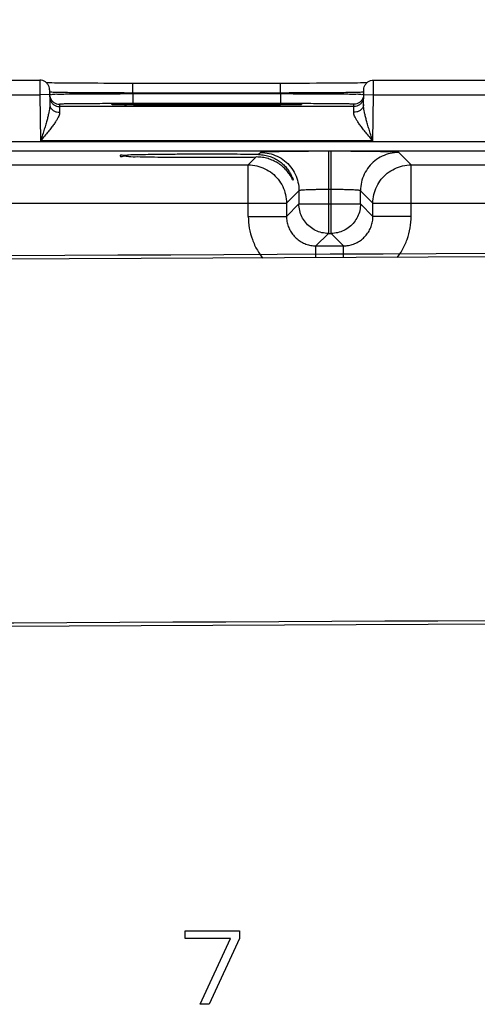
# Model space of a CAD drawing. Header units: inches. Extents: x 0 to 34, y 0 to 22.
# Tile 91 of 94: x 26.818 to 27.752, y 15.316 to 17.323. Entities that reach past the tile are written whole.
import ezdxf

# ---------------------------------------------------------------- set-up
doc = ezdxf.new("R2010")
doc.units = ezdxf.units.IN
doc.header["$LTSCALE"] = 1.87
doc.header["$MEASUREMENT"] = 0
doc.layers.get('0').update_dxf_attribs({"linetype": 'CONTINUOUS'})
for name, color, linetype in [('03___PRT_ALL_CURVES', 7, 'CONTINUOUS'), ('DATUMCURVES', 7, 'CONTINUOUS'), ('DIMENSIONS', 7, 'CONTINUOUS')]:
    doc.layers.add(name, color=color, linetype=linetype)
doc.styles.get("Standard").update_dxf_attribs({"font": 'txt', "width": 0.8})
doc.dimstyles.new('DIMSTYLE_2', dxfattribs={"dimtxt": 0.125, "dimasz": 0.18, "dimexe": 0.18, "dimexo": 0.0625, "dimgap": 0.09, "dimtad": 0, "dimtih": 1, "dimtoh": 1, "dimzin": 4, "dimdsep": 46, "dimtxsty": 'STANDARD', "dimblk": '_FILLED', "dimblk1": '_FILLED', "dimblk2": '_FILLED', "dimcen": 0.09, "dimadec": 0, "dimazin": 0, "dimtp": 0.01, "dimtm": 0.01, "dimtfac": 1, "dimtofl": 0, "dimtmove": 0, "dimatfit": 3, "dimldrblk": '_FILLED', "dimfxl": 1, "dimtolj": 1, "dimtzin": 4, "dimarcsym": 0})

# ---------------------------------------------------------------- blocks, each defined once
blk = doc.blocks.new('_FILLED')
at = {"color": 0, "linetype": 'BYBLOCK'}
blk.add_solid([(0, 0), (-1, 0.174), (-1, -0.174)], dxfattribs=at)
blk = doc.blocks.new('*D14')
at = {"layer": 'DIMENSIONS', "color": 2, "linetype": 'CONTINUOUS'}
for p, q in [((21.6339, 16.166), (21.6339, 18.8252)), ((28.1339, 16.166), (28.1339, 18.8252)), ((21.6339, 18.7002), (24.1589, 18.7002)), ((28.1339, 18.7002), (25.6089, 18.7002))]:
    blk.add_line(p, q, dxfattribs=at)
at = {"layer": 'DIMENSIONS', "color": 2, "linetype": 'CONTINUOUS', "xscale": 0.18, "yscale": 0.18, "zscale": 0.18, "rotation": 180}
blk.add_blockref('_FILLED', (21.6339, 18.7002), dxfattribs=at)
at = {"layer": 'DIMENSIONS', "color": 2, "linetype": 'CONTINUOUS', "xscale": 0.18, "yscale": 0.18, "zscale": 0.18}
blk.add_blockref('_FILLED', (28.1339, 18.7002), dxfattribs=at)
at = {"layer": 'DIMENSIONS', "color": 2, "linetype": 'CONTINUOUS', "width": 0.8}
for s, p in [('[', (24.8464, 18.6377)), (']', (25.4464, 18.6377)), ('6.500', (24.2214, 18.6377)), ('165.1', (24.9464, 18.6377))]:
    blk.add_text(s, height=0.125, dxfattribs=at).set_placement(p)

msp = doc.modelspace()

# ---------------------------------------------------------------- linework, layer by layer
at = {"color": 7, "linetype": 'CONTINUOUS'}
for p, q in [((26.6104, 17.2002), (26.8594, 17.2002)), ((26.875, 17.1946), (26.873, 17.1946)), ((26.8792, 17.1945), (26.875, 17.1946)), ((26.884, 17.1944), (26.8792, 17.1945)), ((26.8895, 17.1943), (26.884, 17.1944)), ((26.8956, 17.1942), (26.8895, 17.1943)), ((26.9022, 17.1942), (26.8956, 17.1942)), ((26.9096, 17.1941), (26.9022, 17.1942)), ((26.9175, 17.194), (26.9096, 17.1941)), ((26.9261, 17.194), (26.9175, 17.194)), ((26.9353, 17.1939), (26.9261, 17.194)), ((26.9451, 17.1938), (26.9353, 17.1939)), ((26.9555, 17.1938), (26.9451, 17.1938)), ((26.9665, 17.1937), (26.9555, 17.1938)), ((26.978, 17.1937), (26.9665, 17.1937)), ((26.99, 17.1936), (26.978, 17.1937)), ((27.0025, 17.1936), (26.99, 17.1936)), ((27.0155, 17.1936), (27.0025, 17.1936)), ((27.0288, 17.1936), (27.0155, 17.1936)), ((27.0424, 17.1936), (27.0288, 17.1936)), ((27.3503, 17.1936), (27.0424, 17.1936)), ((27.0495, 17.1739), (27.0495, 17.1936)), ((27.3612, 17.1936), (27.3503, 17.1936)), ((27.3503, 17.1739), (27.3503, 17.1936)), ((27.3779, 17.1936), (27.3612, 17.1936)), ((27.3941, 17.1936), (27.3779, 17.1936)), ((27.4095, 17.1936), (27.3941, 17.1936)), ((27.4242, 17.1937), (27.4095, 17.1936)), ((27.438, 17.1937), (27.4242, 17.1937)), ((27.4508, 17.1938), (27.438, 17.1937)), ((27.4627, 17.1939), (27.4508, 17.1938)), ((27.4736, 17.194), (27.4627, 17.1939)), ((27.4836, 17.194), (27.4736, 17.194)), ((27.4925, 17.1941), (27.4836, 17.194)), ((27.5005, 17.1942), (27.4925, 17.1941)), ((27.5075, 17.1943), (27.5005, 17.1942)), ((27.5137, 17.1944), (27.5075, 17.1943)), ((27.5191, 17.1945), (27.5137, 17.1944)), ((27.5236, 17.1945), (27.5191, 17.1945)), ((27.5268, 17.1946), (27.5236, 17.1945)), ((27.5404, 17.2002), (27.7894, 17.2002)), ((26.6102, 17.1702), (26.8596, 17.1702)), ((26.8796, 17.1706), (26.8596, 17.1702)), ((26.8596, 17.1702), (26.8612, 17.0763)), ((26.8794, 17.1806), (26.8799, 17.1508)), ((27.3503, 17.1739), (27.0495, 17.1739)), ((27.0495, 17.1739), (27.0495, 17.172)), ((27.3503, 17.172), (27.0495, 17.172)), ((27.0495, 17.172), (27.0495, 17.1523)), ((27.3503, 17.1739), (27.3503, 17.172)), ((27.3503, 17.172), (27.3503, 17.1523)), ((27.5199, 17.1508), (27.5204, 17.1806)), ((27.5202, 17.1706), (27.5402, 17.1702)), ((27.5386, 17.0763), (27.5402, 17.1702)), ((27.5402, 17.1702), (27.7896, 17.1702)), ((26.8996, 17.151), (26.8997, 17.1463)), ((27.5001, 17.1463), (26.8997, 17.1463)), ((27.0228, 17.1498), (27.019, 17.1499)), ((27.0273, 17.1497), (27.0228, 17.1498)), ((27.0323, 17.1496), (27.0273, 17.1497)), ((27.0381, 17.1496), (27.0323, 17.1496)), ((27.0445, 17.1495), (27.0381, 17.1496)), ((27.0517, 17.1494), (27.0445, 17.1495)), ((27.3503, 17.1523), (27.0495, 17.1523)), ((27.0596, 17.1493), (27.0517, 17.1494)), ((27.0683, 17.1492), (27.0596, 17.1493)), ((27.0777, 17.1492), (27.0683, 17.1492)), ((27.0878, 17.1491), (27.0777, 17.1492)), ((27.0987, 17.149), (27.0878, 17.1491)), ((27.1102, 17.149), (27.0987, 17.149)), ((27.1224, 17.1489), (27.1102, 17.149)), ((27.1353, 17.1489), (27.1224, 17.1489)), ((27.1487, 17.1489), (27.1353, 17.1489)), ((27.1626, 17.1488), (27.1487, 17.1489)), ((27.1769, 17.1488), (27.1626, 17.1488)), ((27.1916, 17.1488), (27.1769, 17.1488)), ((27.2062, 17.1488), (27.1916, 17.1488)), ((27.2185, 17.1488), (27.2062, 17.1488)), ((27.2306, 17.1488), (27.2185, 17.1488)), ((27.2423, 17.1488), (27.2306, 17.1488)), ((27.2538, 17.1489), (27.2423, 17.1488)), ((27.2649, 17.1489), (27.2538, 17.1489)), ((27.2756, 17.1489), (27.2649, 17.1489)), ((27.2859, 17.149), (27.2756, 17.1489)), ((27.2957, 17.149), (27.2859, 17.149)), ((27.3051, 17.1491), (27.2957, 17.149)), ((27.314, 17.1491), (27.3051, 17.1491)), ((27.3223, 17.1492), (27.314, 17.1491)), ((27.3302, 17.1492), (27.3223, 17.1492)), ((27.3375, 17.1493), (27.3302, 17.1492)), ((27.3444, 17.1494), (27.3375, 17.1493)), ((27.3507, 17.1494), (27.3444, 17.1494)), ((27.3565, 17.1495), (27.3507, 17.1494)), ((27.3618, 17.1496), (27.3565, 17.1495)), ((27.3666, 17.1496), (27.3618, 17.1496)), ((27.371, 17.1497), (27.3666, 17.1496)), ((27.3749, 17.1498), (27.371, 17.1497)), ((27.3783, 17.1498), (27.3749, 17.1498)), ((27.3814, 17.1499), (27.3783, 17.1498)), ((27.384, 17.15), (27.3814, 17.1499)), ((27.3862, 17.15), (27.384, 17.15)), ((27.388, 17.1501), (27.3862, 17.15)), ((27.3895, 17.1502), (27.388, 17.1501)), ((27.5001, 17.1463), (27.5002, 17.151)), ((28.5786, 17.0742), (21.1882, 17.0742)), ((27.5386, 17.0763), (26.8612, 17.0763)), ((28.5786, 17.0552), (21.1882, 17.0552)), ((27.3009, 17.0435), (27.2848, 17.0274)), ((27.3101, 17.0527), (27.3059, 17.0485)), ((27.4537, 17.0551), (27.4481, 17.0551)), ((27.4481, 17.0551), (27.4481, 16.8877)), ((27.4537, 16.8877), (27.4537, 17.0551)), ((27.617, 17.0274), (27.5917, 17.0527)), ((26.687, 17.0274), (27.2848, 17.0274)), ((27.2848, 16.9223), (27.2848, 17.0274)), ((27.617, 17.0274), (28.2148, 17.0274)), ((27.617, 16.9223), (27.617, 17.0274)), ((27.3881, 16.9747), (27.3628, 16.9494)), ((27.3881, 16.9747), (27.3881, 16.9477)), ((27.4537, 16.9771), (27.4481, 16.9771)), ((27.5137, 16.9477), (27.5137, 16.9747)), ((27.539, 16.9494), (27.5137, 16.9747)), ((26.609, 16.9494), (27.3628, 16.9494)), ((27.3628, 16.9494), (27.3628, 16.9223)), ((27.3881, 16.9477), (27.3628, 16.9223)), ((27.3881, 16.9477), (27.5137, 16.9477)), ((27.5137, 16.9477), (27.539, 16.9223)), ((27.539, 16.9494), (28.2928, 16.9494)), ((27.539, 16.9223), (27.539, 16.9494)), ((27.2848, 16.9223), (27.3628, 16.9223)), ((27.617, 16.9223), (27.539, 16.9223)), ((27.4481, 16.8877), (27.4227, 16.8624)), ((27.4481, 16.8877), (27.4537, 16.8877)), ((27.4537, 16.8877), (27.479, 16.8624)), ((27.4227, 16.8624), (27.479, 16.8624)), ((27.4227, 16.838), (27.4227, 16.8624)), ((27.479, 16.8383), (27.479, 16.8624)), ((28.3858, 16.8427), (21.3119, 16.8084)), ((21.3155, 16.0605), (28.3954, 16.0947))]:
    msp.add_line(p, q, dxfattribs=at)
for points in [[(27.019, 17.1499), (27.0158, 17.15), (27.0145, 17.15), (27.0132, 17.15), (27.0121, 17.1501), (27.0112, 17.1501), (27.0103, 17.1502), (27.0097, 17.1502), (27.0091, 17.1502), (27.0087, 17.1502), (27.0085, 17.1503), (27.0085, 17.1503)], [(27.3914, 17.1503), (27.3914, 17.1503), (27.3912, 17.1503), (27.3909, 17.1502), (27.3906, 17.1502), (27.3901, 17.1502), (27.3895, 17.1502)]]:
    msp.add_lwpolyline(points, dxfattribs=at)
for points, knots in [([(26.8594, 17.2002), (26.8594, 17.2005), (26.8594, 17.1983), (26.8594, 17.1973), (26.8594, 17.1932), (26.8595, 17.1888), (26.8595, 17.1831), (26.8595, 17.1768), (26.8596, 17.1725), (26.8596, 17.1702)], [0, 0, 0, 0, 0.023346, 0.096275, 0.215056, 0.373525, 0.563785, 0.776361, 1, 1, 1, 1]), ([(26.8794, 17.1806), (26.8794, 17.1827), (26.8786, 17.1868), (26.8757, 17.1924), (26.8712, 17.1968), (26.8656, 17.1996), (26.8615, 17.2002), (26.8594, 17.2002)], [0, 0, 0, 0, 0.199995, 0.399992, 0.599992, 0.799995, 1, 1, 1, 1]), ([(27.5204, 17.1806), (27.5204, 17.1827), (27.5211, 17.1868), (27.5241, 17.1924), (27.5286, 17.1968), (27.5342, 17.1996), (27.5383, 17.2002), (27.5404, 17.2002)], [0, 0, 0, 0, 0.199996, 0.399994, 0.599994, 0.799996, 1, 1, 1, 1]), ([(27.5402, 17.1702), (27.5402, 17.1725), (27.5402, 17.1768), (27.5403, 17.1831), (27.5403, 17.1888), (27.5403, 17.1932), (27.5404, 17.1973), (27.5404, 17.1983), (27.5404, 17.2005), (27.5404, 17.2002)], [0, 0, 0, 0, 0.223639, 0.436215, 0.626475, 0.784944, 0.903725, 0.976654, 1, 1, 1, 1]), ([(27.0495, 17.1739), (27.0416, 17.1739), (27.0251, 17.174), (27, 17.1741), (26.9749, 17.1742), (26.9513, 17.1743), (26.9304, 17.1746), (26.9125, 17.1746), (26.8987, 17.1752), (26.8877, 17.1746), (26.8834, 17.176), (26.8795, 17.175), (26.8795, 17.1756)], [0, 0, 0, 0, 0.139895, 0.290846, 0.442073, 0.583268, 0.706953, 0.812018, 0.896767, 0.956628, 0.990087, 1, 1, 1, 1]), ([(27.0495, 17.172), (27.0408, 17.172), (27.0234, 17.1719), (26.9977, 17.1718), (26.9732, 17.1717), (26.9506, 17.1716), (26.9304, 17.1714), (26.913, 17.1714), (26.8996, 17.1709), (26.8885, 17.1716), (26.884, 17.17), (26.8796, 17.1714), (26.8796, 17.1707)], [0, 0, 0, 0, 0.15472, 0.307009, 0.452553, 0.587082, 0.706905, 0.809183, 0.891455, 0.951518, 0.98788, 1, 1, 1, 1]), ([(26.8796, 17.1707), (26.8796, 17.1686), (26.8803, 17.1645), (26.8828, 17.1598), (26.8849, 17.1574), (26.8857, 17.1567)], [0, 0, 0, 0, 0.396469, 0.792941, 1, 1, 1, 1]), ([(26.8797, 17.166), (26.8797, 17.1639), (26.8804, 17.1598), (26.8824, 17.1561), (26.8836, 17.1544)], [0, 0, 0, 0, 0.499998, 1, 1, 1, 1]), ([(27.5203, 17.1756), (27.5203, 17.175), (27.5164, 17.176), (27.5121, 17.1746), (27.5011, 17.1752), (27.4874, 17.1746), (27.4695, 17.1746), (27.4486, 17.1743), (27.425, 17.1742), (27.3999, 17.1741), (27.3748, 17.174), (27.3582, 17.1739), (27.3503, 17.1739)], [0, 0, 0, 0, 0.00986, 0.043188, 0.102906, 0.187561, 0.292554, 0.416149, 0.557269, 0.708555, 0.859733, 1, 1, 1, 1]), ([(27.5202, 17.1707), (27.5202, 17.1714), (27.5158, 17.17), (27.5113, 17.1716), (27.5002, 17.1709), (27.4868, 17.1714), (27.4694, 17.1714), (27.4492, 17.1716), (27.4266, 17.1717), (27.4021, 17.1718), (27.3764, 17.1719), (27.359, 17.172), (27.3503, 17.172)], [0, 0, 0, 0, 0.012116, 0.048467, 0.108519, 0.190782, 0.293053, 0.412868, 0.54739, 0.692939, 0.845248, 1, 1, 1, 1]), ([(27.5202, 17.1707), (27.5202, 17.1686), (27.5195, 17.1645), (27.517, 17.1598), (27.5149, 17.1574), (27.5141, 17.1567)], [0, 0, 0, 0, 0.396472, 0.792947, 1, 1, 1, 1]), ([(27.5201, 17.166), (27.5201, 17.1639), (27.5194, 17.1598), (27.5174, 17.1561), (27.5162, 17.1544)], [0, 0, 0, 0, 0.499998, 1, 1, 1, 1]), ([(26.8799, 17.1508), (26.8799, 17.1493), (26.8798, 17.146), (26.8791, 17.1407), (26.878, 17.1344), (26.8764, 17.1273), (26.8743, 17.1191), (26.8717, 17.11), (26.8686, 17.0998), (26.8651, 17.0885), (26.8626, 17.0805), (26.8612, 17.0763)], [0, 0, 0, 0, 0.058319, 0.128067, 0.210148, 0.305555, 0.414463, 0.537163, 0.674847, 0.828845, 1, 1, 1, 1]), ([(26.8799, 17.1508), (26.88, 17.1491), (26.8807, 17.1456), (26.8837, 17.1409), (26.8882, 17.1373), (26.8938, 17.135), (26.8979, 17.1345), (26.8999, 17.1346)], [0, 0, 0, 0, 0.182333, 0.371722, 0.572047, 0.782837, 1, 1, 1, 1]), ([(26.8836, 17.1544), (26.8848, 17.1528), (26.8878, 17.1498), (26.8934, 17.147), (26.8976, 17.1463), (26.8997, 17.1463)], [0, 0, 0, 0, 0.33333, 0.666664, 1, 1, 1, 1]), ([(26.8857, 17.1567), (26.8864, 17.156), (26.8887, 17.154), (26.8934, 17.1517), (26.8975, 17.151), (26.8996, 17.151)], [0, 0, 0, 0, 0.192814, 0.596406, 1, 1, 1, 1]), ([(27.0085, 17.1523), (27.0068, 17.1523), (26.9979, 17.1523), (26.9822, 17.1522), (26.9622, 17.1521), (26.9444, 17.1519), (26.9291, 17.1519), (26.9172, 17.1515), (26.9075, 17.1519), (26.9035, 17.1506), (26.8996, 17.1516), (26.8996, 17.151)], [0, 0, 0, 0, 0.045392, 0.245909, 0.431256, 0.596344, 0.737244, 0.850562, 0.933267, 0.983317, 1, 1, 1, 1]), ([(26.8997, 17.1463), (26.8997, 17.1461), (26.8997, 17.1452), (26.8997, 17.143), (26.8998, 17.1393), (26.8999, 17.1363), (26.8999, 17.1346)], [0, 0, 0, 0, 0.058844, 0.23907, 0.554427, 1, 1, 1, 1]), ([(27.0084, 17.1496), (27.0079, 17.1497), (27.0073, 17.15), (27.0055, 17.1519), (27.0093, 17.1512), (27.012, 17.1509)], [0, 0, 0, 0, 0.216243, 0.270498, 1, 1, 1, 1]), ([(27.0495, 17.1523), (27.0418, 17.1523), (27.0281, 17.1523), (27.0144, 17.1523), (27.0085, 17.1523)], [0, 0, 0, 0, 0.564086, 1, 1, 1, 1]), ([(27.012, 17.1509), (27.0175, 17.1502), (27.023, 17.1517), (27.0404, 17.1512), (27.059, 17.1517), (27.081, 17.1518), (27.1036, 17.152), (27.1257, 17.1521), (27.1466, 17.1521), (27.166, 17.1522), (27.1835, 17.1522), (27.1946, 17.1522), (27.1999, 17.1522)], [0, 0, 0, 0, 0.056803, 0.140481, 0.246615, 0.366101, 0.488547, 0.607462, 0.719511, 0.822705, 0.916201, 1, 1, 1, 1]), ([(27.197, 17.1488), (27.1928, 17.1488), (27.1829, 17.1488), (27.1667, 17.1488), (27.1477, 17.1489), (27.1271, 17.1489), (27.1053, 17.149), (27.0829, 17.1492), (27.0611, 17.1492), (27.0416, 17.1497), (27.0255, 17.1492), (27.0169, 17.1507), (27.0128, 17.15)], [0, 0, 0, 0, 0.06795, 0.16142, 0.264701, 0.377048, 0.4966, 0.620142, 0.741746, 0.851452, 0.939297, 1, 1, 1, 1]), ([(27.1999, 17.1522), (27.205, 17.1522), (27.2159, 17.1522), (27.2331, 17.1522), (27.252, 17.1521), (27.2726, 17.1521), (27.2944, 17.152), (27.3167, 17.1518), (27.3385, 17.1517), (27.3581, 17.1513), (27.3742, 17.1517), (27.3829, 17.1503), (27.3869, 17.1509)], [0, 0, 0, 0, 0.082365, 0.174272, 0.275816, 0.386283, 0.503862, 0.625413, 0.745142, 0.853279, 0.939985, 1, 1, 1, 1]), ([(27.3878, 17.1501), (27.3823, 17.1507), (27.3769, 17.1493), (27.3596, 17.1497), (27.3409, 17.1493), (27.3189, 17.1492), (27.2964, 17.149), (27.2742, 17.1489), (27.2532, 17.1489), (27.2339, 17.1488), (27.2172, 17.1488), (27.2069, 17.1488), (27.2026, 17.1488)], [0, 0, 0, 0, 0.057382, 0.142053, 0.249579, 0.370765, 0.495043, 0.615779, 0.729568, 0.834374, 0.929327, 1, 1, 1, 1]), ([(27.3914, 17.1523), (27.3854, 17.1523), (27.3717, 17.1523), (27.358, 17.1523), (27.3503, 17.1523)], [0, 0, 0, 0, 0.436404, 1, 1, 1, 1]), ([(27.3869, 17.1509), (27.389, 17.1513), (27.3913, 17.152), (27.3943, 17.1493), (27.3911, 17.1497), (27.3885, 17.15)], [0, 0, 0, 0, 0.527202, 0.565389, 1, 1, 1, 1]), ([(27.5002, 17.151), (27.5002, 17.1516), (27.4963, 17.1506), (27.4923, 17.1519), (27.4826, 17.1515), (27.4707, 17.1519), (27.4554, 17.1519), (27.4376, 17.1521), (27.4176, 17.1522), (27.4019, 17.1523), (27.393, 17.1523), (27.3914, 17.1523)], [0, 0, 0, 0, 0.016686, 0.066744, 0.14947, 0.262825, 0.403774, 0.568912, 0.754319, 0.954914, 1, 1, 1, 1]), ([(27.5199, 17.1508), (27.5198, 17.1491), (27.5191, 17.1456), (27.5161, 17.1409), (27.5116, 17.1373), (27.506, 17.135), (27.5019, 17.1345), (27.4999, 17.1346)], [0, 0, 0, 0, 0.182333, 0.371723, 0.572048, 0.782837, 1, 1, 1, 1]), ([(27.4999, 17.1346), (27.4999, 17.1363), (27.5, 17.1393), (27.5001, 17.143), (27.5001, 17.1452), (27.5001, 17.1461), (27.5001, 17.1463)], [0, 0, 0, 0, 0.446268, 0.761472, 0.941337, 1, 1, 1, 1]), ([(27.5162, 17.1544), (27.515, 17.1528), (27.512, 17.1498), (27.5063, 17.147), (27.5022, 17.1463), (27.5001, 17.1463)], [0, 0, 0, 0, 0.33333, 0.666664, 1, 1, 1, 1]), ([(27.5141, 17.1567), (27.5134, 17.156), (27.5111, 17.154), (27.5064, 17.1517), (27.5023, 17.151), (27.5002, 17.151)], [0, 0, 0, 0, 0.19282, 0.59641, 1, 1, 1, 1]), ([(27.5386, 17.0763), (27.5372, 17.0805), (27.5347, 17.0885), (27.5312, 17.0998), (27.5281, 17.11), (27.5255, 17.1191), (27.5234, 17.1273), (27.5218, 17.1344), (27.5206, 17.1407), (27.52, 17.146), (27.5198, 17.1493), (27.5199, 17.1508)], [0, 0, 0, 0, 0.171155, 0.325153, 0.462837, 0.585537, 0.694445, 0.789852, 0.871933, 0.941681, 1, 1, 1, 1]), ([(26.8999, 17.1346), (26.8999, 17.1334), (26.8996, 17.1307), (26.8981, 17.1265), (26.8957, 17.1217), (26.8923, 17.1161), (26.888, 17.1097), (26.8827, 17.1026), (26.8764, 17.0947), (26.8691, 17.0858), (26.864, 17.0796), (26.8612, 17.0763)], [0, 0, 0, 0, 0.049761, 0.111651, 0.1879, 0.280131, 0.38878, 0.514121, 0.65719, 0.819047, 1, 1, 1, 1]), ([(27.5386, 17.0763), (27.5358, 17.0796), (27.5307, 17.0858), (27.5234, 17.0947), (27.5171, 17.1026), (27.5118, 17.1097), (27.5074, 17.1161), (27.5041, 17.1217), (27.5017, 17.1265), (27.5002, 17.1307), (27.4998, 17.1334), (27.4999, 17.1346)], [0, 0, 0, 0, 0.180953, 0.34281, 0.485879, 0.61122, 0.719869, 0.8121, 0.888349, 0.950239, 1, 1, 1, 1]), ([(27.1999, 17.0491), (27.189, 17.0491), (27.1677, 17.0491), (27.1366, 17.0489), (27.1077, 17.0486), (27.0818, 17.0484), (27.0605, 17.0476), (27.0423, 17.0482), (27.033, 17.0455), (27.0236, 17.0483), (27.0235, 17.0461), (27.0235, 17.046)], [0, 0, 0, 0, 0.184127, 0.362178, 0.527548, 0.675414, 0.799802, 0.897435, 0.964163, 0.998386, 1, 1, 1, 1]), ([(27.0235, 17.046), (27.0235, 17.0459), (27.0236, 17.0438), (27.033, 17.0465), (27.0423, 17.0438), (27.0605, 17.0444), (27.0818, 17.0436), (27.1077, 17.0434), (27.1366, 17.0431), (27.1677, 17.043), (27.189, 17.0429), (27.1999, 17.0429)], [0, 0, 0, 0, 0.001607, 0.035831, 0.10256, 0.200193, 0.324584, 0.47245, 0.637822, 0.815872, 1, 1, 1, 1]), ([(27.3059, 17.0485), (27.2979, 17.0486), (27.2812, 17.0488), (27.2553, 17.049), (27.228, 17.0491), (27.2093, 17.0491), (27.1999, 17.0491)], [0, 0, 0, 0, 0.226667, 0.472856, 0.733014, 1, 1, 1, 1]), ([(27.1999, 17.0429), (27.2088, 17.0429), (27.2265, 17.0429), (27.2524, 17.043), (27.2771, 17.0432), (27.2932, 17.0434), (27.3009, 17.0435)], [0, 0, 0, 0, 0.26528, 0.524262, 0.77093, 1, 1, 1, 1]), ([(27.3759, 16.9962), (27.3759, 16.9962), (27.3757, 16.9954), (27.3734, 17.0016), (27.3709, 17.0048), (27.3662, 17.0123), (27.3603, 17.0189), (27.3531, 17.0256), (27.3447, 17.0315), (27.3353, 17.0365), (27.3249, 17.0404), (27.3133, 17.043), (27.3051, 17.0435), (27.3009, 17.0435)], [0, 0, 0, 0, 0.000904, 0.038181, 0.108347, 0.196533, 0.294205, 0.399233, 0.508968, 0.621802, 0.739095, 0.863904, 1, 1, 1, 1]), ([(27.3059, 17.0485), (27.31, 17.0484), (27.3179, 17.0477), (27.329, 17.0448), (27.3389, 17.0406), (27.3478, 17.0353), (27.3555, 17.0291), (27.3621, 17.0223), (27.3674, 17.0152), (27.3716, 17.0083), (27.374, 17.002), (27.3761, 16.9986), (27.376, 16.9964), (27.3759, 16.9962)], [0, 0, 0, 0, 0.131552, 0.252843, 0.366859, 0.476081, 0.581857, 0.683335, 0.778708, 0.866629, 0.941545, 0.991254, 1, 1, 1, 1]), ([(27.4481, 17.0551), (27.4404, 17.0551), (27.4251, 17.0551), (27.4025, 17.055), (27.381, 17.0548), (27.3614, 17.0546), (27.3443, 17.0543), (27.3305, 17.0539), (27.32, 17.0539), (27.3141, 17.0529), (27.3107, 17.0533), (27.3101, 17.0527)], [0, 0, 0, 0, 0.167185, 0.332731, 0.490583, 0.634677, 0.759657, 0.861266, 0.936231, 0.982562, 1, 1, 1, 1]), ([(27.3101, 17.0527), (27.316, 17.0527), (27.3276, 17.0514), (27.3442, 17.0456), (27.3592, 17.0362), (27.3716, 17.0238), (27.381, 17.0089), (27.3868, 16.9922), (27.3881, 16.9806), (27.3881, 16.9747)], [0, 0, 0, 0, 0.142848, 0.285705, 0.428568, 0.571432, 0.714295, 0.857152, 1, 1, 1, 1]), ([(27.5917, 17.0527), (27.5911, 17.0533), (27.5877, 17.0529), (27.5817, 17.0539), (27.5713, 17.0539), (27.5575, 17.0543), (27.5404, 17.0546), (27.5208, 17.0548), (27.4993, 17.055), (27.4767, 17.0551), (27.4614, 17.0551), (27.4537, 17.0551)], [0, 0, 0, 0, 0.017438, 0.063769, 0.138734, 0.240343, 0.365323, 0.509417, 0.667269, 0.832815, 1, 1, 1, 1]), ([(27.5917, 17.0527), (27.5858, 17.0527), (27.5742, 17.0514), (27.5575, 17.0456), (27.5426, 17.0362), (27.5302, 17.0238), (27.5208, 17.0089), (27.515, 16.9922), (27.5137, 16.9806), (27.5137, 16.9747)], [0, 0, 0, 0, 0.142848, 0.285705, 0.428568, 0.571433, 0.714296, 0.857152, 1, 1, 1, 1]), ([(27.2848, 17.0274), (27.2906, 17.0274), (27.3023, 17.026), (27.3189, 17.0202), (27.3338, 17.0108), (27.3462, 16.9984), (27.3556, 16.9835), (27.3614, 16.9669), (27.3627, 16.9552), (27.3628, 16.9494)], [0, 0, 0, 0, 0.142848, 0.285705, 0.428568, 0.571432, 0.714295, 0.857152, 1, 1, 1, 1]), ([(27.539, 16.9494), (27.539, 16.9552), (27.5404, 16.9669), (27.5462, 16.9835), (27.5555, 16.9984), (27.568, 17.0108), (27.5829, 17.0202), (27.5995, 17.026), (27.6112, 17.0274), (27.617, 17.0274)], [0, 0, 0, 0, 0.142848, 0.285705, 0.428568, 0.571432, 0.714295, 0.857152, 1, 1, 1, 1]), ([(27.4481, 16.9771), (27.4448, 16.9771), (27.4381, 16.9771), (27.4283, 16.977), (27.4189, 16.9768), (27.4104, 16.9766), (27.403, 16.9763), (27.397, 16.9759), (27.3924, 16.9757), (27.3899, 16.9752), (27.3883, 16.9751), (27.3881, 16.9747)], [0, 0, 0, 0, 0.167103, 0.332307, 0.489844, 0.633667, 0.758446, 0.859954, 0.934962, 0.981569, 1, 1, 1, 1]), ([(27.5137, 16.9747), (27.5135, 16.9751), (27.5119, 16.9752), (27.5094, 16.9757), (27.5048, 16.9759), (27.4988, 16.9763), (27.4914, 16.9766), (27.4829, 16.9768), (27.4735, 16.977), (27.4637, 16.9771), (27.457, 16.9771), (27.4537, 16.9771)], [0, 0, 0, 0, 0.018431, 0.065038, 0.140046, 0.241554, 0.366333, 0.510156, 0.667693, 0.832897, 1, 1, 1, 1]), ([(27.4481, 16.8877), (27.4436, 16.8877), (27.4346, 16.8887), (27.4219, 16.8932), (27.4104, 16.9004), (27.4008, 16.91), (27.3936, 16.9215), (27.3891, 16.9343), (27.3881, 16.9432), (27.3881, 16.9477)], [0, 0, 0, 0, 0.142848, 0.285705, 0.428568, 0.571432, 0.714295, 0.857152, 1, 1, 1, 1]), ([(27.5137, 16.9477), (27.5137, 16.9432), (27.5127, 16.9343), (27.5082, 16.9215), (27.501, 16.91), (27.4914, 16.9004), (27.4799, 16.8932), (27.4671, 16.8887), (27.4582, 16.8877), (27.4537, 16.8877)], [0, 0, 0, 0, 0.142848, 0.285705, 0.428568, 0.571432, 0.714295, 0.857152, 1, 1, 1, 1]), ([(27.2848, 16.9223), (27.2848, 16.9144), (27.2861, 16.8984), (27.2924, 16.875), (27.302, 16.8544), (27.3101, 16.8424), (27.3141, 16.8373)], [0, 0, 0, 0, 0.260159, 0.524521, 0.789526, 1, 1, 1, 1]), ([(27.3628, 16.9223), (27.3627, 16.9189), (27.3633, 16.9119), (27.3661, 16.9018), (27.3705, 16.8922), (27.3766, 16.8836), (27.384, 16.8761), (27.3926, 16.8701), (27.4022, 16.8656), (27.4124, 16.863), (27.4193, 16.8624), (27.4227, 16.8624)], [0, 0, 0, 0, 0.11004, 0.221802, 0.33383, 0.444962, 0.555658, 0.667102, 0.779191, 0.890633, 1, 1, 1, 1]), ([(27.479, 16.8624), (27.4825, 16.8624), (27.4895, 16.863), (27.4996, 16.8657), (27.5092, 16.8701), (27.5178, 16.8762), (27.5253, 16.8836), (27.5313, 16.8922), (27.5358, 16.9018), (27.5384, 16.912), (27.539, 16.9189), (27.539, 16.9223)], [0, 0, 0, 0, 0.11004, 0.221802, 0.33383, 0.444962, 0.555658, 0.667102, 0.779191, 0.890633, 1, 1, 1, 1]), ([(27.5887, 16.8386), (27.5923, 16.8433), (27.6001, 16.8551), (27.6095, 16.8752), (27.6157, 16.8985), (27.617, 16.9145), (27.617, 16.9223)], [0, 0, 0, 0, 0.198887, 0.468806, 0.737132, 1, 1, 1, 1])]:
    msp.add_open_spline(points, degree=3, knots=knots, dxfattribs=at)
for points in [[(27.0128, 17.15), (27.0113, 17.1498), (27.0097, 17.1493), (27.0084, 17.1496)], [(27.1999, 17.1488), (27.1989, 17.1488), (27.198, 17.1488), (27.197, 17.1488)], [(27.2026, 17.1488), (27.2017, 17.1488), (27.2008, 17.1488), (27.1999, 17.1488)], [(27.3885, 17.15), (27.3883, 17.15), (27.388, 17.1501), (27.3878, 17.1501)]]:
    msp.add_open_spline(points, degree=3, dxfattribs=at)
at = {"layer": '03___PRT_ALL_CURVES', "color": 40, "linetype": 'CONTINUOUS'}
for p, q in [((27.1559, 15.466), (27.2672, 15.466)), ((27.1559, 15.45), (27.1559, 15.466)), ((27.2672, 15.466), (27.2672, 15.45)), ((27.2486, 15.45), (27.1559, 15.45)), ((27.1868, 15.316), (27.2486, 15.45)), ((27.2672, 15.45), (27.2053, 15.316)), ((27.2053, 15.316), (27.1868, 15.316))]:
    msp.add_line(p, q, dxfattribs=at)
at = {"layer": 'DATUMCURVES', "color": 40, "linetype": 'CONTINUOUS'}
for points in [[(28.3168, 16.8493, -0.388), (26.0095, 16.8382, -0.388), (23.7021, 16.827, -0.388), (21.3948, 16.8158, -0.388)], [(28.3168, 16.8493, -0.388), (26.0095, 16.8382, -0.388), (23.7021, 16.827, -0.388), (21.3948, 16.8158, -0.388)], [(21.3984, 16.0678, -0.388), (23.7057, 16.079, -0.388), (26.0131, 16.0901, -0.388), (28.3204, 16.1013, -0.388)], [(21.3984, 16.0678, -0.388), (23.7057, 16.079, -0.388), (26.0131, 16.0901, -0.388), (28.3204, 16.1013, -0.388)]]:
    msp.add_open_spline(points, degree=3, dxfattribs=at)

# ---------------------------------------------------------------- dimensions: what is measured, and where the dimension line sits
at = {"layer": 'DIMENSIONS', "color": 2, "linetype": 'CONTINUOUS'}
dim = msp.add_linear_dim(base=(21.6339, 18.7002), p1=(28.1339, 16.166), p2=(21.6339, 16.166), angle=180, dimstyle='DIMSTYLE_2', dxfattribs=at)
dim.commit()
dim.dimension.update_dxf_attribs({"geometry": '*D14', "text_midpoint": (24.8839, 18.7002), "dimtype": 160})

doc.saveas('drawing.dxf')
